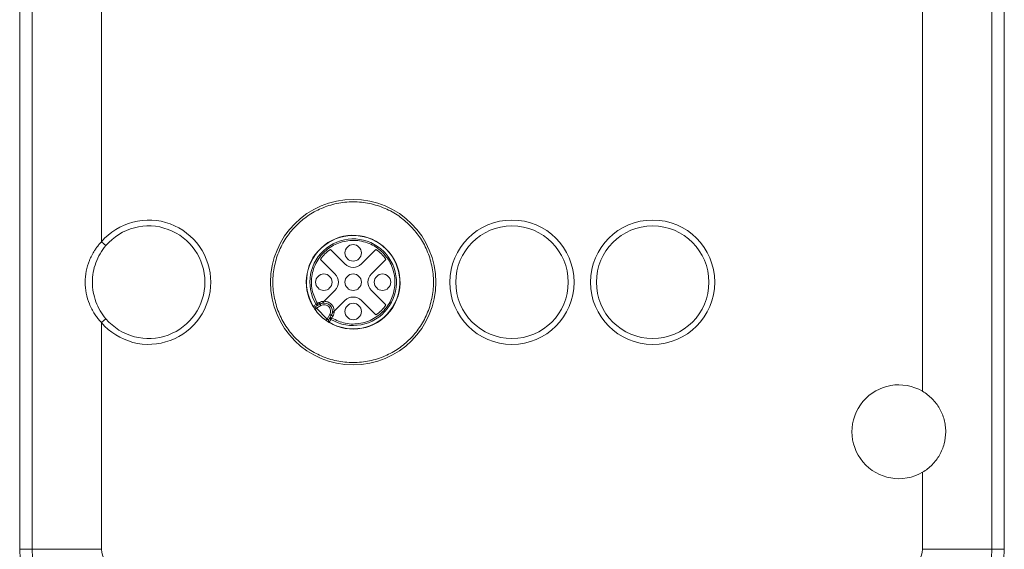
# Model space of a CAD drawing. Header units: millimetres. Extents: x 0 to 1189, y 0 to 841.
# Tile 3 of 8: x 979 to 1063, y 95 to 140. Entities that reach past the tile are written whole.
import ezdxf

# ---------------------------------------------------------------- set-up
doc = ezdxf.new("R2010")
doc.units = ezdxf.units.MM

msp = doc.modelspace()

# ---------------------------------------------------------------- linework, layer by layer
at = {"color": 7, "linetype": 'Continuous', "lineweight": 15}
for p, q in [((978.764, 94.502), (978.764, 271.047)), ((978.764, 271.023), (978.764, 94.523)), ((1062.764, 271.047), (1062.764, 94.502)), ((1062.764, 94.523), (1062.764, 271.023)), ((979.83, 153.422), (979.83, 94.523)), ((1061.699, 94.523), (1061.699, 153.422)), ((985.739, 120.72), (985.739, 147.333)), ((1055.79, 147.333), (1055.79, 107.972)), ((1005.272, 120.064), (1006.507, 118.829)), ((1007.922, 118.829), (1009.157, 120.064)), ((1005.659, 117.98), (1004.424, 119.215)), ((1010.005, 119.215), (1008.77, 117.98)), ((1004.741, 115.648), (1005.659, 116.566)), ((1008.77, 116.566), (1010.005, 115.331)), ((1003.797, 115.233), (1003.78, 115.223)), ((1003.797, 115.233), (1004.045, 115.376)), ((1003.984, 115.17), (1004.232, 115.313)), ((1004.465, 115.274), (1004.072, 115.048)), ((1004.315, 115.534), (1004.157, 115.443)), ((1004.232, 115.313), (1004.39, 115.404)), ((1006.507, 115.717), (1005.59, 114.8)), ((1009.157, 114.482), (1007.922, 115.717)), ((1004.99, 114.131), (1004.072, 115.048)), ((1004.99, 114.131), (1005.216, 114.523)), ((1005.255, 114.29), (1005.111, 114.042)), ((1005.346, 114.448), (1005.255, 114.29)), ((1005.476, 114.373), (1005.385, 114.215)), ((1005.447, 114.657), (1005.409, 114.594)), ((985.739, 94.523), (985.739, 113.826)), ((1005.318, 114.104), (1005.175, 113.855)), ((1055.79, 101.074), (1055.79, 94.523)), ((978.764, 94.523), (979.83, 94.523)), ((979.83, 94.523), (985.739, 94.523)), ((1055.79, 94.523), (1061.699, 94.523)), ((1061.699, 94.523), (1062.764, 94.523))]:
    msp.add_line(p, q, dxfattribs=at)
at = {"color": 7, "linetype": 'Continuous', "lineweight": 15, "flags": 128}
for points in [[(985.739, 120.72), (985.813, 120.657), (985.884, 120.596), (985.95, 120.539), (986.007, 120.49), (986.054, 120.45), (986.09, 120.42), (986.111, 120.401), (986.118, 120.395)], [(1004.045, 115.376), (1004.055, 115.382), (1004.066, 115.389), (1004.078, 115.396), (1004.092, 115.405), (1004.108, 115.414), (1004.123, 115.423), (1004.14, 115.433), (1004.157, 115.443)], [(1004.157, 115.443), (1004.171, 115.418), (1004.186, 115.393), (1004.198, 115.371), (1004.21, 115.351), (1004.219, 115.335), (1004.226, 115.323), (1004.23, 115.316), (1004.232, 115.313)], [(1004.39, 115.404), (1004.388, 115.407), (1004.384, 115.414), (1004.377, 115.426), (1004.368, 115.442), (1004.356, 115.462), (1004.343, 115.484), (1004.329, 115.509), (1004.315, 115.534)], [(1004.465, 115.274), (1004.45, 115.3), (1004.436, 115.324), (1004.423, 115.347), (1004.412, 115.366), (1004.402, 115.382), (1004.395, 115.394), (1004.391, 115.402), (1004.39, 115.404)], [(1003.95, 114.961), (1003.952, 114.963), (1003.959, 114.968), (1003.971, 114.976), (1003.986, 114.987), (1004.004, 115), (1004.026, 115.015), (1004.049, 115.031), (1004.072, 115.048)], [(1005.346, 114.448), (1005.343, 114.449), (1005.336, 114.454), (1005.324, 114.461), (1005.308, 114.47), (1005.288, 114.481), (1005.266, 114.494), (1005.241, 114.508), (1005.216, 114.523)], [(1005.255, 114.29), (1005.257, 114.289), (1005.265, 114.285), (1005.277, 114.278), (1005.293, 114.268), (1005.312, 114.257), (1005.335, 114.244), (1005.359, 114.23), (1005.385, 114.215)], [(1005.476, 114.373), (1005.45, 114.388), (1005.426, 114.402), (1005.404, 114.415), (1005.384, 114.426), (1005.368, 114.435), (1005.356, 114.442), (1005.348, 114.447), (1005.346, 114.448)], [(986.118, 114.151), (986.111, 114.145), (986.09, 114.126), (986.054, 114.096), (986.007, 114.056), (985.95, 114.006), (985.884, 113.95), (985.813, 113.889), (985.739, 113.826)], [(1004.903, 114.009), (1004.905, 114.011), (1004.909, 114.018), (1004.917, 114.029), (1004.928, 114.044), (1004.941, 114.063), (1004.956, 114.084), (1004.973, 114.107), (1004.99, 114.131)], [(1005.175, 113.855), (1005.172, 113.851), (1005.17, 113.848), (1005.169, 113.845), (1005.167, 113.843), (1005.166, 113.841), (1005.165, 113.839), (1005.165, 113.838), (1005.164, 113.838)], [(1005.385, 114.215), (1005.375, 114.198), (1005.365, 114.182), (1005.355, 114.166), (1005.346, 114.151), (1005.338, 114.137), (1005.33, 114.124), (1005.324, 114.113), (1005.318, 114.104)]]:
    msp.add_lwpolyline(points, dxfattribs=at)
at = {"color": 7, "linetype": 'Continuous', "lineweight": 15}
for centre, radius in [((1007.214, 117.273), 7.05), ((1020.764, 117.273), 5.3), ((1020.764, 117.273), 4.8), ((1032.764, 117.273), 5.3), ((1032.764, 117.273), 4.8), ((1007.214, 119.773), 0.7), ((1004.714, 117.273), 0.7), ((1007.214, 117.273), 0.7), ((1009.714, 117.273), 0.7), ((1007.214, 114.773), 0.7)]:
    msp.add_circle(centre, radius, dxfattribs=at)
for centre, radius, start, end in [((989.764, 117.273), 4.8, 220.57229, 139.42771), ((1007.214, 117.273), 4, 239.16856, 210.83144), ((1007.214, 117.273), 3.98, 239.16856, 210.83144), ((1007.214, 117.273), 3.693, 239.10168, 210.89832), ((1007.214, 117.273), 3.4, 124.83575, 145.16425), ((1007.214, 117.273), 3.4, 34.83575, 55.16425), ((1007.214, 119.536), 1, 225, 315), ((1004.952, 117.273), 1, 315, 45), ((1009.477, 117.273), 1, 135, 225), ((1007.214, 115.01), 1, 45, 135), ((1003.909, 115.3), 0.15, 210.83144, 225), ((1003.909, 115.3), 0.15, 225, 300), ((1004.74, 114.798), 0.7, 103.99728, 120), ((1004.74, 114.798), 0.7, 343.07249, 103.99728), ((1007.214, 117.273), 3.4, 304.83575, 325.16425), ((1007.214, 117.273), 4, 215.30359, 234.69641), ((1004.74, 114.798), 0.7, 330, 343.07249), ((1005.241, 113.967), 0.15, 150, 225), ((1005.241, 113.967), 0.15, 225, 239.16856), ((1053.764, 104.523), 4, 59.57226, 300.42774), ((987.264, 94.523), 8.5, 180, 270), ((987.264, 94.523), 7.435, 180, 270), ((1054.264, 94.523), 7.435, 270, 0), ((1054.264, 94.523), 8.5, 270, 0)]:
    msp.add_arc(centre, radius, start, end, dxfattribs=at)
for points, knots in [([(1012.058, 122.117), (1012.338, 121.805), (1012.914, 121.165), (1013.547, 119.992), (1013.969, 118.677), (1014.113, 117.273), (1013.968, 115.869), (1013.55, 114.551), (1012.906, 113.389), (1012.085, 112.402), (1011.098, 111.581), (1009.936, 110.938), (1008.618, 110.519), (1007.214, 110.374), (1005.811, 110.519), (1004.493, 110.938), (1003.331, 111.581), (1002.344, 112.402), (1001.523, 113.389), (1000.879, 114.551), (1000.461, 115.869), (1000.316, 117.273), (1000.461, 118.677), (1000.879, 119.995), (1001.523, 121.157), (1002.344, 122.144), (1003.331, 122.965), (1004.493, 123.608), (1005.811, 124.026), (1007.214, 124.172), (1008.619, 124.027), (1009.934, 123.606), (1011.106, 122.972), (1011.747, 122.396), (1012.058, 122.117)], [0, 0, 0, 0, 0.029129, 0.060003, 0.09216, 0.125, 0.15784, 0.189997, 0.220871, 0.25, 0.279129, 0.310003, 0.34216, 0.375, 0.40784, 0.439997, 0.470871, 0.5, 0.529129, 0.560003, 0.59216, 0.625, 0.65784, 0.689997, 0.720871, 0.75, 0.779129, 0.810003, 0.84216, 0.875, 0.90784, 0.939997, 0.970871, 1, 1, 1, 1]), ([(985.739, 120.72), (986.443, 121.543), (987.383, 122.13), (989.479, 122.675), (990.586, 122.62), (992.618, 121.869), (993.495, 121.191), (994.733, 119.413), (995.064, 118.356), (995.064, 116.19), (994.733, 115.133), (993.495, 113.355), (992.618, 112.677), (990.586, 111.926), (989.479, 111.871), (987.383, 112.416), (986.443, 113.003), (985.739, 113.826)], [0, 0, 0, 0, 0.125, 0.125, 0.25, 0.25, 0.375, 0.375, 0.5, 0.5, 0.625, 0.625, 0.75, 0.75, 0.875, 0.875, 1, 1, 1, 1]), ([(985.739, 113.826), (985.696, 113.873), (985.61, 113.967), (985.487, 114.113), (985.37, 114.262), (985.259, 114.416), (985.1, 114.653), (984.908, 114.982), (984.641, 115.559), (984.41, 116.321), (984.318, 117.27), (984.409, 118.22), (984.639, 118.981), (984.905, 119.558), (985.118, 119.924), (985.328, 120.23), (985.524, 120.483), (985.667, 120.641), (985.739, 120.72)], [0, 0, 0, 0, 0.025097, 0.050108, 0.075065, 0.099999, 0.124941, 0.18777, 0.250109, 0.375671, 0.499643, 0.623598, 0.749219, 0.811444, 0.874173, 0.916027, 0.957921, 1, 1, 1, 1]), ([(986.118, 120.395), (985.744, 119.957), (985.458, 119.467), (985.164, 118.67), (985.088, 118.393), (984.989, 117.838), (984.964, 117.556), (984.965, 116.988), (984.99, 116.702), (985.09, 116.147), (985.164, 115.875), (985.361, 115.341), (985.483, 115.084), (985.768, 114.599), (985.932, 114.368), (986.118, 114.151)], [0, 0, 0, 0, 0.25, 0.25, 0.375, 0.375, 0.5, 0.5, 0.625, 0.625, 0.75, 0.75, 0.875, 0.875, 1, 1, 1, 1]), ([(1004.157, 115.443), (1003.98, 115.821), (1003.614, 116.604), (1003.634, 117.945), (1004.11, 119.179), (1004.978, 120.141), (1006.121, 120.747), (1007.439, 120.914), (1008.726, 120.587), (1009.786, 119.844), (1010.528, 118.784), (1010.855, 117.497), (1010.689, 116.18), (1010.082, 115.037), (1009.12, 114.169), (1007.887, 113.692), (1006.545, 113.673), (1005.763, 114.038), (1005.385, 114.215)], [0, 0, 0, 0, 0.060408, 0.125, 0.189592, 0.25, 0.310408, 0.375, 0.439592, 0.5, 0.560408, 0.625, 0.689592, 0.75, 0.810408, 0.875, 0.939592, 1, 1, 1, 1]), ([(1003.984, 115.17), (1003.975, 115.166), (1003.958, 115.158), (1003.924, 115.153), (1003.88, 115.159), (1003.831, 115.187), (1003.808, 115.218), (1003.797, 115.233)], [0, 0, 0, 0, 0.144836, 0.26872, 0.506274, 0.760131, 1, 1, 1, 1]), ([(1003.95, 114.961), (1003.928, 114.994), (1003.883, 115.058), (1003.84, 115.124), (1003.828, 115.144), (1003.828, 115.145)], [0, 0, 0, 0, 0.495854, 0.988109, 1, 1, 1, 1]), ([(1004.072, 115.048), (1004.062, 115.06), (1004.041, 115.087), (1004.018, 115.119), (1004.002, 115.143), (1003.992, 115.157), (1003.985, 115.168), (1003.984, 115.169), (1003.984, 115.17)], [0, 0, 0, 0, 0.201663, 0.434716, 0.563825, 0.701051, 0.846428, 1, 1, 1, 1]), ([(1004.232, 115.313), (1004.223, 115.309), (1004.206, 115.301), (1004.171, 115.296), (1004.128, 115.303), (1004.079, 115.33), (1004.056, 115.361), (1004.045, 115.376)], [0, 0, 0, 0, 0.149454, 0.278149, 0.508783, 0.759741, 1, 1, 1, 1]), ([(1004.741, 115.648), (1004.666, 115.643), (1004.516, 115.634), (1004.382, 115.567), (1004.315, 115.534)], [0, 0, 0, 0, 0.499999, 1, 1, 1, 1]), ([(1005.216, 114.523), (1005.241, 114.578), (1005.292, 114.687), (1005.294, 114.873), (1005.241, 115.047), (1005.135, 115.194), (1004.989, 115.3), (1004.815, 115.352), (1004.629, 115.351), (1004.519, 115.3), (1004.465, 115.274)], [0, 0, 0, 0, 0.125128, 0.250075, 0.378437, 0.49999, 0.621542, 0.749905, 0.874668, 1, 1, 1, 1]), ([(1004.57, 115.477), (1004.571, 115.478), (1004.573, 115.48), (1004.589, 115.496), (1004.623, 115.53), (1004.677, 115.584), (1004.72, 115.627), (1004.741, 115.648)], [0, 0, 0, 0, 0.091708, 0.208061, 0.396547, 0.714041, 1, 1, 1, 1]), ([(1004.741, 115.648), (1004.848, 115.636), (1005.012, 115.619), (1005.21, 115.513), (1005.345, 115.403), (1005.454, 115.268), (1005.56, 115.071), (1005.578, 114.906), (1005.59, 114.8)], [0, 0, 0, 0, 0.239491, 0.369544, 0.500001, 0.630053, 0.76051, 1, 1, 1, 1]), ([(1005.318, 114.104), (1005.303, 114.115), (1005.272, 114.138), (1005.244, 114.187), (1005.238, 114.231), (1005.243, 114.265), (1005.25, 114.281), (1005.255, 114.29)], [0, 0, 0, 0, 0.239857, 0.493733, 0.731281, 0.85517, 1, 1, 1, 1]), ([(1005.59, 114.8), (1005.564, 114.774), (1005.518, 114.728), (1005.47, 114.68), (1005.451, 114.66), (1005.447, 114.657)], [0, 0, 0, 0, 0.492356, 0.902764, 1, 1, 1, 1]), ([(1005.476, 114.373), (1005.509, 114.44), (1005.575, 114.575), (1005.585, 114.725), (1005.59, 114.8)], [0, 0, 0, 0, 0.499997, 1, 1, 1, 1]), ([(1005.164, 113.838), (1005.163, 113.839), (1005.161, 113.84), (1005.144, 113.85), (1005.119, 113.865), (1005.075, 113.893), (1005.002, 113.94), (1004.936, 113.986), (1004.903, 114.009)], [0, 0, 0, 0, 0.125387, 0.251088, 0.376487, 0.501246, 0.749866, 1, 1, 1, 1]), ([(1005.111, 114.042), (1005.111, 114.042), (1005.109, 114.043), (1005.096, 114.052), (1005.072, 114.067), (1005.033, 114.095), (1005.005, 114.118), (1004.99, 114.131)], [0, 0, 0, 0, 0.155665, 0.297283, 0.537337, 0.749027, 1, 1, 1, 1]), ([(1005.175, 113.855), (1005.16, 113.867), (1005.128, 113.889), (1005.101, 113.938), (1005.094, 113.981), (1005.099, 114.016), (1005.107, 114.033), (1005.111, 114.042)], [0, 0, 0, 0, 0.240262, 0.491216, 0.721842, 0.850539, 1, 1, 1, 1]), ([(1055.79, 107.972), (1056.093, 107.794), (1056.366, 107.581), (1056.731, 107.212), (1056.846, 107.08), (1057.055, 106.804), (1057.15, 106.661), (1057.406, 106.213), (1057.54, 105.887), (1057.674, 105.387), (1057.707, 105.218), (1057.753, 104.875), (1057.764, 104.699), (1057.765, 104.175), (1057.72, 103.833), (1057.541, 103.159), (1057.409, 102.838), (1057.152, 102.389), (1057.055, 102.243), (1056.846, 101.967), (1056.733, 101.837), (1056.371, 101.469), (1056.093, 101.252), (1055.79, 101.074)], [0, 0, 0, 0, 0.125, 0.125, 0.1875, 0.1875, 0.25, 0.25, 0.375, 0.375, 0.4375, 0.4375, 0.5, 0.5, 0.625, 0.625, 0.75, 0.75, 0.8125, 0.8125, 0.875, 0.875, 1, 1, 1, 1])]:
    msp.add_open_spline(points, degree=3, knots=knots, dxfattribs=at)
for points in [[(985.739, 94.523), (985.739, 93.681), (986.422, 92.997), (987.264, 92.997)], [(1054.264, 92.997), (1055.107, 92.997), (1055.79, 93.681), (1055.79, 94.523)]]:
    msp.add_open_spline(points, degree=3, dxfattribs=at)

doc.saveas('drawing.dxf')
